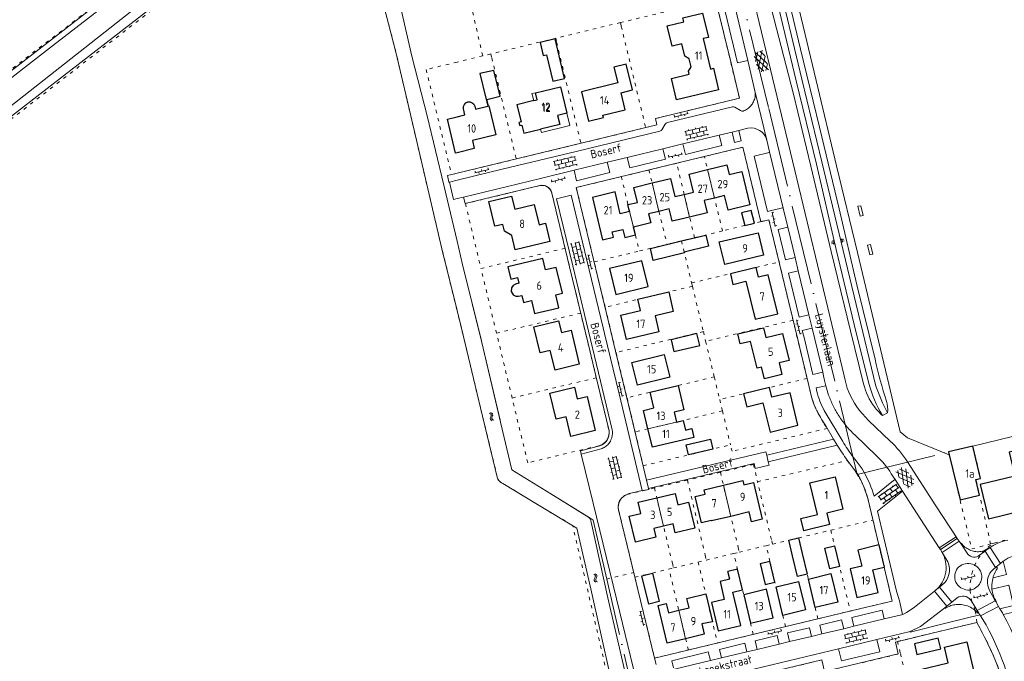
# Model space of a CAD drawing. Header units: metres. Extents: x 64961 to 73789, y 403835 to 410663.
# Tile 50 of 135: x 69869 to 70164, y 404051 to 404243. Entities that reach past the tile are written whole.
import ezdxf

# ---------------------------------------------------------------- set-up
doc = ezdxf.new("R2010")
doc.units = ezdxf.units.M
doc.linetypes.add('ACAD_ISO04W100', pattern=[30, 24, -3, 0, -3])
doc.linetypes.add('PERCEELGRENS', pattern=[2.5, 1, -1.5])
for name, color, linetype, lineweight in [('B-GEO-OG-GEBOUW_bijgebouw-G', 2, 'Continuous', 25), ('B-GEO-OG-GEBOUW_hoofdgebouw-G', 2, 'Continuous', 25), ('B-GEO-OG-GEBOUW_huisnr-T', 6, 'Continuous', 25), ('B-GEO-OG-GEBOUW_overopstal-G', 253, 'Continuous', 0), ('B-GEO-OG-GRENS-sectie-G', 253, 'ACAD_ISO04W100', 0), ('B-GEO-OG-GRENS_perceel-G', 253, 'PERCEELGRENS', 0), ('B-GEO-OG-HEK-G', 253, 'WZE_AFRASTERING', 0), ('B-GEO-OG-MUUR-G', 253, 'Continuous', 0), ('B-GEO-OG-OVLIJNOBJ-G', 253, 'Continuous', 0), ('B-GEO-OG-SLOOT_insteek-G', 253, 'Continuous', 0), ('B-GEO-OG-SLOOT_kant-G', 253, 'Continuous', 0), ('B-GEO-OG-STRAATNAAM-T', 7, 'Continuous', 35), ('B-GEO-OG-TALUD-S', 253, 'Continuous', 0), ('B-GEO-OG-TUSSENMUUR-G', 253, 'Continuous', 0), ('B-GEO-OG-VERH_gesl-S', 253, 'Continuous', 0), ('B-GEO-OG-VERH_kntgesl-G', 253, 'Continuous', 0), ('B-GEO-OG-VERH_kntopen-G', 253, 'Continuous', 0), ('B-GEO-OG-VERH_knttegelpad-G', 253, 'Continuous', 0), ('B-GEO-OG-VERH_open-S', 253, 'Continuous', 0), ('B-GEO-OG-WATER-S', 253, 'Continuous', 0), ('B-GEO-OG-WATER_kant-G', 253, 'Continuous', 0), ('B17', 7, 'Continuous', 0), ('T22', 7, 'Continuous', 0)]:
    doc.layers.add(name, color=color, linetype=linetype, lineweight=lineweight)
doc.styles.add('isocp', font='isocp.shx')
doc.linetypes.add('WZE_AFRASTERING', pattern='A,9,-1.72,[205,WZE.shx,S=0.155,R=0,X=0,Y=0],-3.28', length=14)

# ---------------------------------------------------------------- blocks, each defined once
blk = doc.blocks.new('S05')
at = {"color": 0}
for p, q in [((0.08, 0.3), (0.38, 0.59)), ((0.11, -0.19), (0.41, 0.09)), ((0.38, 0.59), (0.68, 0.71)), ((0.41, 0.09), (0.71, 0.21)), ((0.68, 0.71), (1.01, 0.62)), ((0.71, 0.21), (1.02, 0.12)), ((1.01, 0.62), (1.33, 0.37)), ((1.02, 0.12), (1.36, -0.12)), ((1.33, 0.37), (1.66, 0.13)), ((1.66, 0.13), (1.97, 0.04)), ((1.97, 0.04), (2.28, 0.16)), ((2.28, 0.16), (2.58, 0.44)), ((1.36, -0.12), (1.68, -0.37)), ((1.68, -0.37), (2, -0.46)), ((2, -0.46), (2.31, -0.33)), ((2.31, -0.33), (2.61, -0.05))]:
    blk.add_line(p, q, dxfattribs=at)
blk = doc.blocks.new('S026')
at = {"color": 0}
for p, q in [((0, 0), (4.4, 0)), ((0.2, 0.5), (0.2, 0)), ((1.2, 0), (1.2, -0.5)), ((2.2, 0.5), (2.2, 0)), ((3.2, 0), (3.2, -0.5)), ((4.2, 0.5), (4.2, 0))]:
    blk.add_line(p, q, dxfattribs=at)
blk = doc.blocks.new('S024')
at = {"color": 0}
for p, q in [((0, 1.2), (6.7, 1.2)), ((0, 0), (6.7, 0)), ((0.2, 1.2), (0.2, 0)), ((1.25, 1.5), (1.25, 1.2)), ((1.25, 0), (1.25, -1.2)), ((2.3, 1.2), (2.3, 0)), ((3.35, 1.5), (3.35, 1.2)), ((3.35, 0), (3.35, -1.2)), ((4.4, 1.2), (4.4, 0)), ((5.45, 1.5), (5.45, 1.2)), ((5.45, 0), (5.45, -1.2)), ((6.5, 1.2), (6.5, 0)), ((0, -1.2), (6.7, -1.2)), ((0.2, -1.2), (0.2, -1.5)), ((2.3, -1.2), (2.3, -1.5)), ((4.4, -1.2), (4.4, -1.5)), ((6.5, -1.2), (6.5, -1.5))]:
    blk.add_line(p, q, dxfattribs=at)
blk = doc.blocks.new('S014')
at = {"color": 0}
for p, q in [((0, -0.75), (4.2, 1.67)), ((0, 0.65), (1.78, 1.67)), ((5.07, -1.52), (0, 1.4)), ((2.64, -1.52), (0, 0)), ((1.08, -1.52), (6.15, 1.4)), ((6.15, -0.75), (1.95, 1.67)), ((3.51, -1.52), (6.15, 0)), ((6.15, 0.65), (4.37, 1.67))]:
    blk.add_line(p, q, dxfattribs=at)
blk = doc.blocks.new('S04')
at = {"color": 0}
for p, q in [((0, 0.5), (0.5, 0.5)), ((0, 0.25), (1, 0.25)), ((0, 0), (0.5, 0)), ((0, -0.25), (1, -0.25)), ((0, -0.5), (0.5, -0.5))]:
    blk.add_line(p, q, dxfattribs=at)

msp = doc.modelspace()

# ---------------------------------------------------------------- linework, layer by layer
at = {"layer": 'B-GEO-OG-GEBOUW_bijgebouw-G'}
for points in [[(70032.301, 404225.613), (70029.425, 404237.469), (70024.964, 404236.387), (70025.876, 404232.503), (70026.867, 404232.743), (70028.803, 404224.764), (70032.301, 404225.613)], [(70008.953, 404219.305), (70012.935, 404220.261), (70011.061, 404228.033), (70006.879, 404227.044), (70008.747, 404219.256)], [(70008.747, 404219.256), (70008.953, 404219.305)], [(70088.349, 404185.983), (70085.44, 404185.284), (70086.378, 404181.4), (70089.29, 404182.106), (70088.349, 404185.983)], [(70068.209, 404173.478), (70068.267, 404173.237), (70058.933, 404170.974), (70058.063, 404174.572), (70067.399, 404176.829)], [(70067.399, 404176.829), (70074.693, 404178.571), (70075.494, 404175.217), (70068.209, 404173.478)], [(70064.26, 404147.147), (70065.112, 404143.572), (70072.894, 404145.427), (70072.041, 404148.993), (70064.26, 404147.147)], [(70069.515, 404112.552), (70068.802, 404115.551), (70076.081, 404117.283), (70076.797, 404114.28), (70069.515, 404112.552)], [(70100.75, 404082.203), (70099.623, 404086.917), (70102.543, 404087.62), (70103.656, 404082.911)], [(70110.452, 404084.534), (70113.351, 404085.249), (70114.858, 404079.044), (70111.942, 404078.342), (70110.452, 404084.534)], [(70103.656, 404082.911), (70105.153, 404076.699), (70102.232, 404076.001), (70100.75, 404082.204)], [(70091.03, 404079.889), (70092.539, 404073.662), (70095.444, 404074.366), (70093.946, 404080.599)], [(70091.03, 404079.889), (70093.946, 404080.599)], [(70055.465, 404076.26), (70058.677, 404077.066), (70060.74, 404068.486), (70057.553, 404067.688), (70055.465, 404076.26)], [(70081.877, 404075.223), (70081.326, 404077.529)], [(70137.362, 404055.791), (70138.133, 404052.586), (70145.251, 404054.295), (70144.476, 404057.515), (70137.362, 404055.791)]]:
    msp.add_lwpolyline(points, dxfattribs=at)
at = {"layer": 'B-GEO-OG-GEBOUW_hoofdgebouw-G'}
for points in [[(70065.924, 404219.205), (70064.366, 404225.612), (70069.698, 404226.896), (70069.492, 404227.751), (70070.335, 404229.074), (70069.747, 404231.511), (70068.393, 404232.315), (70067.499, 404236.025), (70064.576, 404235.321), (70063.103, 404241.438), (70068.067, 404242.638), (70067.786, 404243.801), (70073.714, 404245.234), (70075.473, 404237.947), (70073.917, 404237.573), (70076.117, 404228.433), (70077.002, 404228.646), (70078.545, 404222.232), (70065.924, 404219.205)], [(70039.509, 404212.801), (70043.973, 404213.876), (70043.809, 404214.555), (70050.529, 404216.182), (70049.278, 404221.31), (70052.671, 404222.138), (70050.791, 404229.906), (70047.099, 404229.011), (70048.245, 404224.252), (70037.368, 404221.632), (70039.509, 404212.801)], [(70023.564, 404221.322), (70031.056, 404223.117), (70032.974, 404215.159)], [(70024.077, 404219.181), (70023.564, 404221.322)], [(70023.008, 404218.937), (70017.947, 404217.712), (70019.202, 404212.553), (70018.58, 404212.401), (70018.807, 404211.468), (70019.429, 404211.62), (70020.025, 404209.171), (70025.078, 404210.361)], [(70023.008, 404218.937), (70024.077, 404219.181)], [(70009.42, 404217.355), (70009.508, 404217.376), (70011.6, 404208.647), (70004.596, 404206.981), (70005.174, 404204.552), (70000, 404203.315)], [(70000, 404214.101), (70002.358, 404214.664), (70001.924, 404216.481)], [(70005.351, 404217.262), (70005.551, 404216.428), (70009.216, 404217.306)], [(70009.216, 404217.306), (70009.42, 404217.355)], [(70032.974, 404215.159), (70030.16, 404214.48)], [(70000, 404203.315), (69999.538, 404203.205), (69997.101, 404213.408), (70000, 404214.101)], [(70030.16, 404214.48), (70030.815, 404211.763)], [(70030.815, 404211.763), (70025.078, 404210.361)], [(70068.202, 404190.789), (70071.022, 404191.463), (70069.72, 404196.909), (70075.236, 404198.242)], [(70075.236, 404198.242), (70081.023, 404199.641), (70081.732, 404196.725), (70085.542, 404197.651), (70087.946, 404187.634), (70081.431, 404186.065), (70080.363, 404190.439), (70077.308, 404189.693)], [(70051.802, 404185.637), (70051.306, 404187.707), (70054.15, 404188.389), (70053.068, 404192.9), (70058.57, 404194.23)], [(70058.57, 404194.23), (70064.079, 404195.561), (70065.381, 404190.115), (70068.202, 404190.789)], [(70051.802, 404185.637), (70049.008, 404184.968), (70047.432, 404191.538), (70040.633, 404189.894), (70042.686, 404181.339)], [(70017.417, 404174.137), (70016.399, 404178.411), (70014.192, 404179.695), (70013.72, 404181.778), (70011.348, 404181.221), (70009.565, 404188.601), (70016.366, 404190.235), (70017.297, 404186.35), (70023.124, 404187.746), (70024.604, 404181.672), (70026.545, 404182.145), (70027.866, 404176.644), (70017.417, 404174.137)], [(70077.308, 404189.693), (70074.2, 404188.935), (70075.102, 404185.241), (70069.844, 404183.976)], [(70060.619, 404185.666), (70057.537, 404184.925), (70058.191, 404182.203), (70053.002, 404180.944)], [(70064.365, 404183.687), (70063.71, 404186.409), (70060.619, 404185.666)], [(70066.825, 404183.25), (70064.599, 404182.715), (70064.365, 404183.687)], [(70069.844, 404183.976), (70066.825, 404183.25)], [(70042.686, 404181.339), (70043.684, 404177.181), (70046.991, 404177.975), (70046.622, 404179.51)], [(70046.622, 404179.51), (70049.829, 404180.282), (70050.414, 404177.852), (70053.566, 404178.617), (70053.002, 404180.944)], [(70080.399, 404169.686), (70078.763, 404176.488), (70090.424, 404179.29), (70092.059, 404172.488), (70080.399, 404169.686)], [(70015.223, 404169.018), (70016.1, 404165.326), (70018.137, 404165.815), (70018.55, 404164.094), (70017.578, 404163.861), (70016.842, 404163.445), (70016.352, 404162.717), (70016.232, 404161.589), (70016.835, 404160.633), (70017.599, 404160.202), (70018.447, 404160.182), (70019.43, 404160.426), (70019.936, 404158.316), (70022.365, 404158.893), (70023.29, 404154.997), (70030.606, 404156.735), (70029.681, 404160.631), (70031.614, 404161.09), (70029.752, 404168.868), (70026.593, 404168.12), (70025.787, 404171.521), (70015.223, 404169.018)], [(70057.352, 404163.083), (70055.476, 404170.855), (70045.768, 404168.491), (70047.649, 404160.711), (70057.352, 404163.083)], [(70089.488, 404153.324), (70096.291, 404154.965), (70093.478, 404166.622), (70090.563, 404165.92), (70089.861, 404168.835), (70082.087, 404166.964), (70082.859, 404163.757), (70086.746, 404164.694), (70089.488, 404153.324)], [(70050.922, 404147.181), (70049.19, 404154.469), (70055.132, 404155.883), (70054.32, 404159.296), (70063.558, 404161.495), (70064.947, 404155.658), (70059.485, 404154.361), (70060.641, 404149.493), (70050.922, 404147.181)], [(70029.421, 404138.048), (70028.002, 404143.927), (70024.922, 404143.184), (70023.051, 404150.966), (70030.497, 404152.769), (70031.337, 404149.3), (70034.276, 404150.012), (70036.709, 404139.807), (70029.421, 404138.048)], [(70092.294, 404135.386), (70091.461, 404138.893), (70090.097, 404138.569), (70088.156, 404146.631), (70084.999, 404145.871), (70084.279, 404148.882), (70092.018, 404150.75), (70092.728, 404147.824), (70097.764, 404149.046), (70099.719, 404140.881), (70096.703, 404140.154), (70097.547, 404136.652), (70092.294, 404135.386)], [(70062.233, 404142.694), (70063.881, 404135.891), (70054.181, 404133.538), (70052.526, 404140.35), (70062.233, 404142.694)], [(70034.211, 404118.125), (70032.792, 404124), (70029.714, 404123.256), (70027.846, 404131.042), (70035.269, 404132.847), (70036.113, 404129.375), (70039.047, 404130.089), (70041.496, 404119.886), (70034.211, 404118.125)], [(70057.339, 404120.39), (70056.008, 404125.932), (70059.102, 404126.669), (70057.98, 404131.379), (70066.358, 404133.375), (70068.104, 404126.048), (70065.184, 404125.351), (70065.881, 404122.429)], [(70093.983, 404119.42), (70102.351, 404121.455), (70099.993, 404131.172), (70094.544, 404129.859), (70093.838, 404132.788), (70086.052, 404130.889), (70087.004, 404126.993), (70091.869, 404128.169), (70093.983, 404119.42)], [(70065.881, 404122.429), (70067.914, 404122.914), (70068.613, 404119.993), (70070.472, 404120.44), (70071.099, 404117.812), (70058.672, 404114.837), (70057.339, 404120.39)], [(70147.843, 404112.545), (70151.091, 404099.043), (70156.929, 404100.454), (70155.833, 404105.163), (70157.223, 404105.491), (70154.902, 404115.2), (70147.625, 404113.452), (70147.843, 404112.545)], [(70157.095, 404103.696), (70159.569, 404093.358), (70170.245, 404095.919), (70169.673, 404098.333), (70172.835, 404099.078), (70172.715, 404099.628), (70177.352, 404100.739), (70173.866, 404115.328), (70165.831, 404113.387), (70167.533, 404106.186), (70157.095, 404103.696)], [(70104.1, 404089.771), (70103.198, 404093.456), (70108.243, 404094.684), (70105.948, 404104.115), (70113.527, 404105.979), (70115.89, 404096.25), (70111.025, 404095.069), (70111.855, 404091.654), (70104.1, 404089.771)], [(70082.216, 404094.101), (70076.377, 404092.721), (70076.351, 404092.828), (70073.432, 404092.138), (70071.553, 404100.087), (70074.472, 404100.771), (70074.171, 404102.055), (70079.999, 404103.439)], [(70079.999, 404103.439), (70085.826, 404104.823), (70086.13, 404103.535), (70089.057, 404104.225), (70091.652, 404093.25), (70088.441, 404092.491), (70087.751, 404095.41), (70082.216, 404094.101)], [(70062.011, 404091.118), (70059.082, 404090.427), (70059.702, 404087.8), (70053.562, 404086.351), (70051.724, 404094.132), (70055.222, 404094.95), (70054.422, 404098.371), (70059.969, 404099.681)], [(70059.969, 404099.681), (70065.515, 404100.99), (70066.328, 404097.583), (70069.54, 404098.349), (70071.379, 404090.555), (70065.541, 404089.177), (70064.921, 404091.804), (70062.011, 404091.118)], [(70126.691, 404085.511), (70120.363, 404083.983), (70121.521, 404079.132), (70118.029, 404078.299), (70120.079, 404069.713), (70126.487, 404071.26), (70124.844, 404078.016), (70128.276, 404078.85)], [(70126.691, 404085.511), (70128.276, 404078.85)], [(70081.877, 404075.223), (70078.969, 404074.521), (70080.261, 404069.166), (70076.373, 404068.228), (70078.433, 404059.682), (70085.243, 404061.314), (70082.831, 404071.315), (70085.734, 404072.035), (70084.241, 404078.238), (70081.326, 404077.529)], [(70105.504, 404075.245), (70112.295, 404076.888), (70114.365, 404068.341), (70107.562, 404066.702), (70105.504, 404075.245)], [(70095.796, 404072.901), (70102.583, 404074.543), (70104.651, 404065.998), (70097.85, 404064.353), (70095.796, 404072.901)], [(70066.593, 404065.897), (70069.715, 404066.644), (70069.045, 404069.447), (70074.68, 404070.795), (70076.693, 404062.453), (70073.533, 404061.771), (70074.194, 404058.675), (70068.647, 404057.348)], [(70088.141, 404062.02), (70094.944, 404063.659), (70092.881, 404072.215), (70086.085, 404070.576), (70088.141, 404062.02)], [(70068.647, 404057.348), (70063.113, 404056.024), (70060.395, 404067.368), (70062.818, 404067.948), (70063.486, 404065.154), (70066.593, 404065.897)], [(70140.659, 404042.08), (70139.214, 404048.106), (70147.491, 404050.107), (70146.389, 404054.775), (70153.088, 404056.384), (70155.643, 404045.675), (70140.659, 404042.08)]]:
    msp.add_lwpolyline(points, dxfattribs=at)
for points in [[(70001.924, 404216.481, -0.3663553), (70003.214, 404218.578)], [(70003.214, 404218.578, -0.3582969), (70005.351, 404217.262)]]:
    msp.add_lwpolyline(points, format="xyb", dxfattribs=at)
at = {"layer": 'B-GEO-OG-GEBOUW_overopstal-G'}
for points in [[(70120.361, 404187.202), (70121.248, 404187.395), (70121.963, 404184.487), (70121.106, 404184.287), (70120.361, 404187.202)], [(70123.272, 404175.535), (70124.126, 404175.737), (70124.839, 404172.835), (70123.984, 404172.616), (70123.272, 404175.535)]]:
    msp.add_lwpolyline(points, dxfattribs=at)
at = {"layer": 'B-GEO-OG-GRENS-sectie-G'}
for points in [[(70054.821, 404376.708), (70066.429, 404327.923), (70093.6, 404216.547), (70120.206, 404106.657)], [(69971.507, 404295.117), (69975.337, 404279.986), (69979.761, 404261.516), (69982.932, 404247.643), (69986.405, 404232.25), (69990.967, 404214.37), (69995.988, 404193.59), (70000, 404176.725)], [(70000, 404176.725), (70001.564, 404170.151), (70007.404, 404146.349), (70013.031, 404122.392), (70016.446, 404108.024), (70028.127, 404100.908), (70039.664, 404093.727)], [(70175.837, 404120.249), (70154.904, 404115.193)], [(70154.904, 404115.193), (70147.629, 404113.436)], [(70120.206, 404106.657), (70147.629, 404113.436)], [(70039.664, 404093.727), (70040.861, 404092.982)], [(70044.943, 404075.277), (70040.861, 404092.982)], [(70062.297, 404000), (70044.943, 404075.277)]]:
    msp.add_lwpolyline(points, dxfattribs=at)
at = {"layer": 'B-GEO-OG-GRENS_perceel-G'}
for points in [[(69967.626, 404292.06), (69966.421, 404291.111), (69926.037, 404259.891), (69878.551, 404223.054), (69856.962, 404206.375), (69849.074, 404199.956), (69840.505, 404191.782), (69830.791, 404181.743), (69813.202, 404163.696), (69786.103, 404135.782), (69759.217, 404109.02), (69756.344, 404107.045)], [(70000, 404155.893), (69995.423, 404174.48), (69984.959, 404219.113), (69981.637, 404233.543), (69977.156, 404250.593), (69971.92, 404272.103), (69968.602, 404286.812), (69968.212, 404288.825), (69967.626, 404292.06)], [(69829.593, 404197.297), (69834.661, 404202.379), (69841.947, 404209.266), (69856.616, 404221.104), (69892.314, 404248.385), (69946.137, 404290.049)], [(70007.699, 404232.382), (70004.815, 404244.897), (70000, 404265.382)], [(70071.814, 404247.865), (70049.04, 404242.388)], [(70056.634, 404210.839), (70060.009, 404211.676), (70059.596, 404213.587), (70084.803, 404219.67), (70077.663, 404249.272), (70071.814, 404247.865)], [(70049.04, 404242.388), (70029.609, 404237.663)], [(70049.04, 404242.388), (70049.306, 404241.284), (70056.634, 404210.839)], [(70029.609, 404237.663), (70010.145, 404232.972)], [(70029.609, 404237.663), (70029.879, 404236.537), (70037.192, 404206.121)], [(70010.145, 404232.972), (70007.699, 404232.382)], [(70010.145, 404232.972), (70010.432, 404231.785), (70017.762, 404201.422)], [(70000, 404230.524), (69990.71, 404228.283), (69998.333, 404196.728), (70000, 404197.131)], [(70007.699, 404232.382), (70000, 404230.524)], [(70037.192, 404206.121), (70056.634, 404210.839)], [(70017.762, 404201.422), (70037.192, 404206.121)], [(70091.233, 404182.615), (70085.838, 404204.952), (70074.29, 404202.145)], [(70000, 404197.131), (70017.762, 404201.422)], [(70057.612, 404198.108), (70065.992, 404200.128)], [(70074.29, 404202.145), (70065.992, 404200.128)], [(70071.34, 404177.77), (70068.202, 404190.789), (70065.992, 404200.128)], [(70079.705, 404179.803), (70074.29, 404202.145)], [(70057.612, 404198.108), (70049.324, 404196.114)], [(70057.612, 404198.108), (70058.57, 404194.23), (70060.619, 404185.666), (70063.054, 404175.78)], [(70049.324, 404196.114), (70035.812, 404192.825), (70041.167, 404170.517)], [(70049.324, 404196.114), (70052.953, 404180.932), (70053.002, 404180.944), (70054.732, 404173.771)], [(70024.862, 404193.431), (70002.512, 404188.023), (70007.166, 404168.509)], [(70028.455, 404191.153), (70028.315, 404191.604), (70028.107, 404192.027), (70027.835, 404192.413), (70027.507, 404192.751), (70027.129, 404193.034), (70026.712, 404193.255), (70026.266, 404193.408), (70025.801, 404193.489), (70025.329, 404193.497), (70024.862, 404193.431)], [(70032.438, 404174.606), (70028.455, 404191.153)], [(70091.233, 404182.615), (70079.705, 404179.803)], [(70091.233, 404182.615), (70093.663, 404183.172), (70096.711, 404170.514)], [(70079.705, 404179.803), (70071.34, 404177.77)], [(70067.399, 404176.829), (70063.054, 404175.78)], [(70071.34, 404177.77), (70067.399, 404176.829)], [(70067.399, 404176.829), (70070.443, 404164.184)], [(70007.166, 404168.509), (70032.438, 404174.606)], [(70037.134, 404155.147), (70032.438, 404174.606)], [(70041.167, 404170.517), (70054.732, 404173.771)], [(70063.054, 404175.78), (70054.732, 404173.771)], [(70011.859, 404149.088), (70007.166, 404168.509)], [(70044.469, 404156.902), (70041.167, 404170.517)], [(70070.443, 404164.184), (70096.711, 404170.514)], [(70096.711, 404170.514), (70100.909, 404152.99)], [(70070.681, 404163.195), (70044.469, 404156.902)], [(70070.443, 404164.184), (70070.681, 404163.195)], [(70070.681, 404163.195), (70073.962, 404149.591)], [(70012.078, 404105.891), (70007.037, 404126.672), (70001.301, 404150.61), (70000, 404155.893)], [(70044.469, 404156.902), (70047.731, 404143.302)], [(70037.134, 404155.147), (70011.859, 404149.088)], [(70041.81, 404135.732), (70037.134, 404155.147)], [(70100.909, 404152.99), (70074.656, 404146.679)], [(70105.107, 404135.533), (70100.909, 404152.99)], [(70016.53, 404129.622), (70011.859, 404149.088)], [(70073.962, 404149.591), (70047.731, 404143.302)], [(70073.962, 404149.591), (70074.656, 404146.679)], [(70074.656, 404146.679), (70077.243, 404135.984)], [(70047.731, 404143.302), (70051.048, 404129.709)], [(70016.53, 404129.622), (70041.81, 404135.732)], [(70045.558, 404120.146), (70041.81, 404135.732)], [(70077.243, 404135.984), (70051.048, 404129.709)], [(70077.243, 404135.984), (70078.874, 404129.176)], [(70105.107, 404135.533), (70078.874, 404129.176)], [(70105.107, 404135.533), (70105.617, 404133.42)], [(70105.617, 404133.42), (70105.949, 404131.882), (70106.355, 404130.362), (70106.835, 404128.863), (70107.387, 404127.389), (70108.009, 404125.944), (70108.702, 404124.531), (70109.462, 404123.153), (70110.288, 404121.814), (70111.178, 404120.516)], [(70042.599, 404115.316), (70021.227, 404110.173), (70016.53, 404129.622)], [(70051.048, 404129.709), (70053.479, 404119.479)], [(70078.874, 404129.176), (70079.69, 404125.774)], [(70079.69, 404125.774), (70065.881, 404122.429), (70057.339, 404120.39), (70053.479, 404119.479)], [(70079.69, 404125.774), (70082.119, 404115.569)], [(70111.178, 404120.516), (70082.59, 404113.628), (70082.119, 404115.569)], [(70045.558, 404120.146), (70045.648, 404119.63), (70045.669, 404119.106), (70045.621, 404118.584), (70045.506, 404118.073), (70045.325, 404117.581), (70045.081, 404117.117), (70044.778, 404116.689), (70044.423, 404116.304), (70044.019, 404115.969), (70043.576, 404115.69), (70043.1, 404115.471), (70042.599, 404115.316)], [(70053.479, 404119.479), (70055.9, 404109.293), (70082.119, 404115.569)], [(70154.904, 404115.193), (70157.223, 404105.491), (70155.833, 404105.163), (70156.929, 404100.454)], [(70147.629, 404113.436), (70154.577, 404084.317), (70160.245, 404085.802)], [(70089.014, 404109.699), (70079.074, 404107.335)], [(70089.014, 404109.699), (70090.243, 404104.488)], [(70090.243, 404104.488), (70117.155, 404110.873), (70118.4, 404109.338)], [(70118.4, 404109.338), (70119.057, 404108.482), (70119.66, 404107.588), (70120.206, 404106.657)], [(70013.693, 404103.996), (70013.3, 404104.179), (70012.944, 404104.426), (70012.636, 404104.731), (70012.384, 404105.084), (70012.196, 404105.474), (70012.078, 404105.891)], [(70079.074, 404107.335), (70069.189, 404104.984)], [(70079.074, 404107.335), (70084.426, 404084.79)], [(70123.339, 404099.586), (70122.768, 404101.378), (70122.257, 404102.744), (70122.052, 404103.237), (70121.208, 404104.914), (70120.61, 404106.006), (70120.206, 404106.657)], [(70034.737, 404091.325), (70024.149, 404097.615), (70013.693, 404103.996)], [(70059.267, 404102.622), (70051.349, 404100.737)], [(70069.189, 404104.984), (70059.267, 404102.622)], [(70059.267, 404102.622), (70064.657, 404080.026)], [(70069.189, 404104.984), (70074.521, 404082.403)], [(70094.389, 404087.191), (70090.243, 404104.488)], [(70051.349, 404100.737), (70050.822, 404100.564), (70050.325, 404100.318), (70049.869, 404100.003), (70049.461, 404099.628), (70049.111, 404099.198), (70048.825, 404098.723), (70048.609, 404098.212), (70048.468, 404097.676), (70048.405, 404097.125), (70048.42, 404096.57), (70048.514, 404096.024)], [(70123.339, 404099.586), (70124.899, 404093)], [(70160.245, 404085.802), (70156.929, 404100.454)], [(70048.514, 404096.024), (70053.062, 404077.233)], [(70053.982, 404008.037), (70034.737, 404091.325)], [(70112.244, 404089.954), (70124.899, 404093)], [(70124.899, 404093), (70130.7, 404068.66), (70118.108, 404065.662)], [(70102.543, 404087.62), (70112.244, 404089.954)], [(70112.244, 404089.954), (70113.351, 404085.249), (70118.108, 404065.662)], [(70084.426, 404084.79), (70084.77, 404083.343)], [(70084.77, 404083.343), (70092.852, 404085.288)], [(70092.852, 404085.288), (70094.736, 404085.741)], [(70098.665, 404060.989), (70097.85, 404064.353), (70093.955, 404080.563), (70092.852, 404085.288)], [(70094.736, 404085.741), (70094.389, 404087.191)], [(70094.736, 404085.741), (70102.543, 404087.62)], [(70108.379, 404063.327), (70103.656, 404082.911), (70102.543, 404087.62)], [(70156.099, 404062.217), (70155.631, 404065.803), (70154.598, 404068.486), (70154.102, 404071.616), (70154.113, 404074.153), (70154.59, 404076.865), (70155.371, 404079.273), (70156.497, 404081.434), (70157.692, 404083.159), (70159.504, 404084.934), (70161.299, 404086.078)], [(70160.245, 404085.802), (70161.299, 404086.078)], [(70161.299, 404086.078), (70164.505, 404086.917)], [(70074.521, 404082.403), (70074.863, 404080.959)], [(70074.863, 404080.959), (70083.103, 404082.942)], [(70083.103, 404082.942), (70084.77, 404083.343)], [(70088.956, 404058.653), (70083.103, 404082.942)], [(70064.657, 404080.026), (70065, 404078.589)], [(70065, 404078.589), (70072.421, 404080.371)], [(70072.421, 404080.371), (70074.863, 404080.959)], [(70072.421, 404080.371), (70074.68, 404070.795), (70078.23, 404056.055)], [(70044.943, 404075.277), (70053.062, 404077.233)], [(70053.062, 404077.233), (70053.408, 404075.808)], [(70053.408, 404075.808), (70058.677, 404077.066), (70063.624, 404078.259)], [(70063.624, 404078.259), (70065, 404078.589)], [(70069.46, 404053.963), (70063.624, 404078.259)], [(70053.408, 404075.808), (70059.31, 404051.542), (70069.46, 404053.963)], [(70108.379, 404063.327), (70118.108, 404065.662)], [(70098.665, 404060.989), (70108.379, 404063.327)], [(70132.266, 404056.544), (70156.099, 404062.217)], [(70156.099, 404062.217), (70158.996, 404056.801), (70160.968, 404052.527), (70162.264, 404049.386), (70163.967, 404044.042), (70165.951, 404036.878)], [(70078.23, 404056.055), (70088.956, 404058.653)], [(70088.956, 404058.653), (70098.665, 404060.989)], [(70069.46, 404053.963), (70078.23, 404056.055)], [(70132.266, 404056.544), (70133.137, 404052.901)], [(70121.665, 404050.153), (70133.137, 404052.901)], [(70133.137, 404052.901), (70138.451, 404030.688)], [(70098.164, 404048.241), (70109.517, 404050.97), (70110.388, 404047.451)]]:
    msp.add_lwpolyline(points, dxfattribs=at)
at = {"layer": 'B-GEO-OG-HEK-G'}
msp.add_lwpolyline([(70092.627, 404288.55), (70101.615, 404250.999), (70107.818, 404225.011), (70113.977, 404199.323), (70120.225, 404173.351), (70133.112, 404119.503), (70135.253, 404117.654), (70147.843, 404112.545)], dxfattribs=at)
at = {"layer": 'B-GEO-OG-MUUR-G'}
for points in [[(70008.749, 404219.256), (70009.216, 404217.306)], [(70008.953, 404219.305), (70009.42, 404217.355)]]:
    msp.add_lwpolyline(points, dxfattribs=at)
at = {"layer": 'B-GEO-OG-OVLIJNOBJ-G'}
for points in [[(70075.534, 404333.274), (70075.318, 404333.083), (70075.128, 404332.867), (70074.966, 404332.628), (70074.84, 404332.368), (70074.755, 404332.108), (70074.706, 404331.839), (70074.693, 404331.566), (70074.715, 404331.293), (70077.813, 404317.52), (70083.325, 404293.653), (70089.174, 404270.202), (70094.462, 404246.397), (70101.046, 404220.896), (70106.295, 404199.224), (70112.381, 404173.652), (70118.162, 404149.786), (70122.095, 404133.872)], [(70123.709, 404133.959), (70119.268, 404151.721), (70113.855, 404174.234), (70107.909, 404199.89), (70101.827, 404224.908), (70091.047, 404270.094), (70078.559, 404321.698), (70077.14, 404328.431), (70075.534, 404333.274)], [(70125.808, 404133.219), (70121.121, 404152.274), (70109.575, 404200.552), (70103.564, 404225.34), (70098.179, 404247.993), (70092.636, 404270.805), (70086.973, 404294.94), (70080.383, 404322.152), (70078.728, 404328.335), (70078.164, 404333.769)], [(70125.532, 404141.256), (70120.032, 404163.671), (70114.738, 404186.442), (70108.839, 404210.976), (70103.108, 404234.432), (70097.57, 404257.97), (70090.211, 404287.966)], [(70127.736, 404124.428), (70129.254, 404125.219)]]:
    msp.add_lwpolyline(points, dxfattribs=at)
for points in [[(70125.532, 404141.256, 0.0180874), (70128.931, 404128.713)], [(70125.347, 404127.023, -0.1030684), (70122.095, 404133.872)], [(70123.709, 404133.959, 0.0716768), (70127.736, 404124.428)], [(70125.808, 404133.219, 0.0424793), (70129.254, 404125.219)], [(70125.347, 404127.023, 0.0473536), (70127.736, 404124.428)], [(70128.931, 404128.713, -0.1279514), (70129.254, 404125.219)]]:
    msp.add_lwpolyline(points, format="xyb", dxfattribs=at)
at = {"layer": 'B-GEO-OG-SLOOT_insteek-G'}
for points in [[(69850.823, 404215.815), (69852.124, 404216.811), (69864.708, 404226.823), (69892.264, 404248.256), (69932.25, 404279.048), (69964.564, 404304.116), (69969.252, 404307.695), (69972.485, 404311.819), (69973.059, 404313.924), (69972.861, 404316.243), (69963.795, 404353.039), (69955.06, 404386.179), (69954.028, 404390.119), (69952.847, 404392.444), (69949.483, 404396.333), (69941.943, 404404.807), (69930.855, 404419.483), (69922.427, 404432.458), (69912.984, 404448.335)], [(69852.853, 404203.959), (69853.172, 404204.242), (69878.68, 404223.976), (69936.118, 404268.51), (69982.394, 404304.419), (69985.153, 404308.513), (69986.022, 404310.466), (69986.21, 404313.037), (69985.084, 404317.03), (69974.543, 404364.215), (69963.484, 404417.378), (69959.283, 404435.739), (69960.003, 404436.852), (69960.694, 404436.717), (69978.876, 404428.287)], [(69968.642, 404286.634), (69971.92, 404272.103), (69977.156, 404250.593), (69981.637, 404233.543), (69984.959, 404219.113), (69995.423, 404174.48), (70000, 404155.893)], [(70000, 404176.725), (69995.988, 404193.59), (69990.967, 404214.37), (69986.405, 404232.25), (69982.932, 404247.643), (69979.761, 404261.516), (69975.337, 404279.986), (69973.374, 404287.742)], [(70038.921, 404094.19), (70028.127, 404100.908), (70016.446, 404108.024), (70013.031, 404122.392), (70007.404, 404146.349), (70001.564, 404170.151), (70000, 404176.725)], [(70000, 404155.893), (70001.301, 404150.61), (70007.037, 404126.672), (70012.078, 404105.891)], [(70013.693, 404103.996), (70024.149, 404097.615), (70035.965, 404090.595), (70040.16, 404072.338), (70048.895, 404033.271), (70053.863, 404011.992), (70055.232, 404006.337), (70055.176, 404006.033)], [(70040.306, 404092.307), (70045.249, 404069.648), (70053.439, 404034.164), (70058.448, 404012.892), (70059.875, 404006.122), (70061.332, 404000.206)]]:
    msp.add_lwpolyline(points, dxfattribs=at)
for points in [[(70013.693, 404103.996, -0.2632544), (70012.078, 404105.891)], [(70038.921, 404094.19, -0.2490801), (70040.306, 404092.307)]]:
    msp.add_lwpolyline(points, format="xyb", dxfattribs=at)
at = {"layer": 'B-GEO-OG-SLOOT_kant-G'}
msp.add_lwpolyline([(69851.112, 404214.128), (69857.16, 404218.877), (69878.52, 404235.369), (69911.344, 404260.836), (69948.632, 404289.371), (69973.537, 404309.449), (69974.999, 404310.799), (69975.091, 404312.929)], dxfattribs=at)
at = {"layer": 'B-GEO-OG-TUSSENMUUR-G'}
for points in [[(70077.308, 404189.693), (70075.236, 404198.242)], [(70058.57, 404194.23), (70060.619, 404185.666)], [(70069.844, 404183.976), (70068.202, 404190.789)], [(70051.802, 404185.637), (70051.827, 404185.644), (70052.953, 404180.932), (70053.002, 404180.944)], [(70065.881, 404122.429), (70057.339, 404120.39)], [(70079.999, 404103.439), (70082.216, 404094.101)], [(70059.969, 404099.681), (70062.011, 404091.118)], [(70068.647, 404057.348), (70066.593, 404065.897)]]:
    msp.add_lwpolyline(points, dxfattribs=at)
at = {"layer": 'B-GEO-OG-VERH_kntgesl-G'}
for points in [[(70070.17, 404327.873), (70078.733, 404292.356), (70101.409, 404197.988), (70116.268, 404136.27), (70116.513, 404135.036), (70116.825, 404133.817), (70117.205, 404132.617), (70117.65, 404131.44), (70118.163, 404130.285), (70118.74, 404129.161), (70119.377, 404128.07), (70120.069, 404127.013), (70120.872, 404125.916), (70121.73, 404124.862), (70122.644, 404123.856), (70123.613, 404122.903), (70130.091, 404116.644)], [(70064.376, 404326.459), (70078.604, 404267.214), (70084.109, 404244.38), (70087.275, 404231.038)], [(70093.015, 404207.097), (70089.47, 404221.867)], [(70093.879, 404203.609), (70093.015, 404207.097)], [(70097.953, 404186.651), (70093.879, 404203.609)], [(70099.329, 404180.941), (70097.953, 404186.651)], [(70101.521, 404171.846), (70099.329, 404180.941)], [(70102.491, 404167.821), (70101.521, 404171.846)], [(70105.665, 404154.651), (70102.491, 404167.821)], [(70106.643, 404150.593), (70105.665, 404154.651)], [(70109.831, 404137.364), (70106.643, 404150.593)], [(70110.71, 404133.337), (70110.355, 404134.853), (70110.08, 404136.331), (70109.831, 404137.364)], [(70111.597, 404130.521), (70111.117, 404131.918), (70110.71, 404133.337)], [(70125.925, 404112.308), (70119.432, 404118.578)], [(70149.865, 404087.975), (70143.821, 404097.22), (70135.235, 404110.494)], [(70130.413, 404106.871), (70131.532, 404105.143)], [(70131.532, 404105.143), (70133.758, 404101.706)], [(70144.79, 404084.679), (70133.758, 404101.706)], [(70144.79, 404084.679), (70149.865, 404087.975)]]:
    msp.add_lwpolyline(points, dxfattribs=at)
for points in [[(70111.597, 404130.521, 0.0233117), (70112.968, 404127.303)], [(70112.968, 404127.303, 0.0321359), (70114.684, 404124.256)], [(70114.684, 404124.256, 0.0295069), (70116.886, 404121.273)], [(70116.886, 404121.273, 0.0311029), (70119.432, 404118.578)], [(70130.091, 404116.644, -0.0695944), (70135.235, 404110.494)], [(70125.925, 404112.308, -0.0750607), (70130.413, 404106.871)]]:
    msp.add_lwpolyline(points, format="xyb", dxfattribs=at)
at = {"layer": 'B-GEO-OG-VERH_kntopen-G'}
for points in [[(70087.275, 404231.038), (70089.47, 404221.867)], [(70089.47, 404221.867), (70089.532, 404221.49), (70089.568, 404221.109), (70089.565, 404220.531), (70089.485, 404219.959)], [(70082.67, 404217.086), (70063.174, 404212.373)], [(70085.148, 404215.938), (70083.44, 404216.957)], [(70085.919, 404215.828), (70085.828, 404215.808)], [(70000, 404195.032), (70013.564, 404198.336), (70035.748, 404203.689), (70060.925, 404209.789)], [(70062.54, 404211.914), (70061.491, 404210.221)], [(70082.609, 404209.494), (70078.706, 404208.544)], [(70084.578, 404209.973), (70082.609, 404209.494)], [(70087.335, 404210.66), (70084.578, 404209.973)], [(70078.706, 404208.544), (70067.824, 404205.93)], [(70061.796, 404204.471), (70051.111, 404201.889)], [(70067.824, 404205.93), (70061.796, 404204.471)], [(70045.096, 404200.42), (70035.173, 404198.026)], [(70051.111, 404201.889), (70045.096, 404200.42)], [(70035.173, 404198.026), (70025.086, 404195.6), (70001.918, 404189.967)], [(69997.71, 404194.474), (70000, 404195.032)], [(70000, 404189.514), (69998.95, 404189.266), (69997.71, 404194.474)], [(70035.768, 404192.813), (70046.219, 404149.561), (70047.624, 404143.66), (70052.312, 404124.254), (70056.911, 404105.007)], [(70001.918, 404189.967), (70000, 404189.514)], [(70028.433, 404191.181), (70033.79, 404169.072), (70039.343, 404145.971), (70041.714, 404136.287), (70045.652, 404119.773)], [(70055.617, 404101.859), (70048.676, 404130.891), (70044.297, 404149.057), (70043.885, 404150.675), (70039.676, 404168.129), (70034.3, 404190.534), (70029.88, 404189.46), (70034.755, 404169.311), (70046.607, 404120.073), (70046.681, 404119.509), (70046.69, 404118.94), (70046.625, 404118.374), (70046.463, 404117.693), (70046.226, 404117.035)], [(70042.88, 404115.292), (70037.05, 404113.77), (70037.283, 404112.817)], [(70037.283, 404112.817), (70043.274, 404114.396)], [(70037.283, 404112.817), (70040.879, 404098.075), (70048.88, 404065.19), (70053.656, 404045.37)], [(70056.911, 404105.007), (70092.724, 404113.514), (70092.983, 404112.448)], [(70092.983, 404112.448), (70093.46, 404110.49)], [(70093.46, 404110.49), (70093.7, 404109.504), (70089.513, 404108.509), (70089.18, 404109.959), (70057.529, 404102.418)], [(70057.529, 404102.418), (70056.911, 404105.007)], [(70055.617, 404101.859), (70051.32, 404100.83), (70051.372, 404100.732)], [(70057.529, 404102.418), (70057.583, 404102.194), (70055.644, 404101.716), (70055.617, 404101.859)], [(70059.302, 404051.517), (70048.514, 404096.012)], [(70149.865, 404087.975), (70150.212, 404087.444)], [(70150.212, 404087.444), (70145.142, 404084.145)], [(70145.706, 404083.266), (70150.784, 404086.599)], [(70150.784, 404086.599), (70150.212, 404087.444)], [(70151.272, 404085.961), (70150.784, 404086.599)], [(70151.419, 404086.063), (70151.272, 404085.961)], [(70151.272, 404085.961), (70153.389, 404082.758)], [(70160.425, 404084.981), (70160.09, 404084.731)], [(70145.706, 404083.266), (70146.005, 404082.677), (70146.265, 404082.07), (70146.519, 404081.31), (70146.706, 404080.531), (70146.825, 404079.73), (70146.872, 404078.921), (70146.849, 404078.111), (70146.754, 404077.306), (70146.59, 404076.515), (70146.36, 404075.741), (70146.06, 404074.991), (70145.692, 404074.272), (70145.261, 404073.593), (70144.769, 404072.957), (70144.221, 404072.368), (70143.622, 404071.832)], [(70144.79, 404084.679), (70145.142, 404084.145)], [(70145.142, 404084.145), (70145.706, 404083.266)], [(70145.706, 404083.266), (70147.414, 404080.453)], [(70153.932, 404084.042), (70154.317, 404083.883), (70154.712, 404083.748), (70155.072, 404083.648), (70155.436, 404083.568)], [(70156.948, 404082.453), (70158.586, 404083.65)], [(70158.586, 404083.65), (70159.055, 404083.993), (70159.553, 404084.325), (70159.975, 404084.645)], [(70161.713, 404078.745), (70158.586, 404083.65)], [(70159.975, 404084.645), (70159.857, 404084.771)], [(70160.09, 404084.731), (70159.975, 404084.645)], [(70160.09, 404084.731), (70163.217, 404079.945)], [(70161.954, 404078.937), (70162.279, 404078.491), (70161.903, 404077.901), (70161.567, 404077.287), (70161.282, 404076.648), (70161.057, 404075.985), (70160.971, 404075.67)], [(70161.713, 404078.745), (70161.954, 404078.937)], [(70163.217, 404079.945), (70161.954, 404078.937)], [(70163.217, 404079.945), (70164.031, 404080.595)], [(70164.208, 404080.737), (70164.031, 404080.595)], [(70157.376, 404077.208), (70157.413, 404077.096)], [(70161.076, 404078.236), (70161.713, 404078.745)], [(70145.632, 404073.418), (70144.844, 404072.797)], [(70156.921, 404073.742), (70156.826, 404073.609)], [(70160.665, 404074.093), (70160.793, 404074.886), (70160.971, 404075.67)], [(70133.818, 404064.647), (70134.111, 404064.72), (70135, 404065.213), (70135.791, 404065.682), (70137.347, 404066.871), (70143.347, 404071.615)], [(70143.622, 404071.832), (70143.347, 404071.615)], [(70147.071, 404067.147), (70143.347, 404071.615)], [(70144.844, 404072.797), (70143.622, 404071.832)], [(70144.844, 404072.797), (70148.576, 404068.335)], [(70153.777, 404071.953), (70153.397, 404071.961)], [(70155.322, 404072.347), (70155.265, 404072.32)], [(70159.606, 404072.586), (70160.019, 404071.672), (70160.777, 404070.225), (70161.658, 404068.725)], [(70147.959, 404067.167), (70147.255, 404066.841), (70146.587, 404066.447), (70146.453, 404066.659)], [(70146.453, 404066.659), (70147.071, 404067.147)], [(70147.071, 404067.147), (70148.576, 404068.335)], [(70148.576, 404068.335), (70150.2, 404069.616)], [(70154.252, 404069.029), (70154.388, 404068.847), (70156.229, 404065.831)], [(70156.229, 404065.831), (70161.658, 404068.725)], [(70157.237, 404064.181), (70162.64, 404067.071)], [(70161.658, 404068.725), (70161.774, 404068.528)], [(70161.774, 404068.528), (70161.913, 404068.604)], [(70161.774, 404068.528), (70162.64, 404067.071)], [(70162.64, 404067.071), (70163.058, 404066.366)], [(70128.307, 404063.305), (70133.429, 404064.534), (70133.818, 404064.647)], [(70146.453, 404066.659), (70139.139, 404061.002), (70136.061, 404059.5)], [(70156.229, 404065.831), (70156.628, 404065.178)], [(70156.628, 404065.178), (70156.422, 404065.014)], [(70156.628, 404065.178), (70157.039, 404064.506)], [(70157.039, 404064.506), (70157.237, 404064.181)], [(70176.865, 404000), (70172.542, 404018.037), (70167.885, 404037.321), (70167.129, 404040.199), (70166.326, 404043.065), (70165.625, 404045.476), (70165.257, 404046.676), (70164.86, 404047.867), (70164.266, 404049.525), (70163.641, 404051.172), (70162.984, 404052.806), (70162.296, 404054.427), (70161.498, 404056.213), (70160.666, 404057.984), (70159.8, 404059.738), (70158.897, 404061.473), (70157.237, 404064.181)], [(70164.061, 404064.619), (70163.825, 404065.074), (70163.058, 404066.366)], [(70168.371, 404055.745), (70168.031, 404056.511), (70166.967, 404058.793), (70166.208, 404060.376), (70165.077, 404062.655), (70164.061, 404064.619)], [(70119.2, 404061.104), (70128.307, 404063.305)], [(70106.456, 404058.042), (70109.592, 404058.825)], [(70109.592, 404058.825), (70116.108, 404060.359)], [(70116.108, 404060.359), (70119.2, 404061.104)], [(70136.061, 404059.5), (70126.073, 404057.103)], [(70096.781, 404055.73), (70090.167, 404054.144)], [(70099.863, 404056.491), (70096.781, 404055.73)], [(70099.863, 404056.491), (70106.456, 404058.042)], [(70126.073, 404057.103), (70114.606, 404054.356)], [(70114.606, 404054.356), (70081.987, 404046.499), (70083.131, 404041.626), (70066.456, 404037.652), (70065.277, 404042.481), (70064.9, 404042.4)], [(70087.053, 404053.397), (70079.398, 404051.559)], [(70090.167, 404054.144), (70087.053, 404053.397)], [(70059.766, 404049.601), (70059.302, 404051.517)], [(70076.102, 404050.773), (70065.325, 404048.173)], [(70079.398, 404051.559), (70076.102, 404050.773)]]:
    msp.add_lwpolyline(points, dxfattribs=at)
for points in [[(70088.25, 404217.43, 0.0654752), (70089.029, 404218.616)], [(70089.029, 404218.616, 0.0608665), (70089.485, 404219.959)], [(70082.67, 404217.086, -0.1545589), (70083.44, 404216.957)], [(70085.828, 404215.808, -0.1705404), (70085.148, 404215.938)], [(70085.919, 404215.828, 0.0649371), (70087.188, 404216.478)], [(70087.188, 404216.478, 0.0645184), (70088.25, 404217.43)], [(70062.54, 404211.914, -0.1967887), (70063.174, 404212.373)], [(70060.925, 404209.789, 0.1904454), (70061.491, 404210.221)], [(70093.015, 404207.097, 0.3913366), (70087.335, 404210.66)], [(70042.88, 404115.292, 0.372154), (70045.652, 404119.773)], [(70043.274, 404114.396, 0.0685389), (70044.485, 404114.965)], [(70044.485, 404114.965, 0.071549), (70045.49, 404115.847)], [(70045.49, 404115.847, 0.0758489), (70046.226, 404117.035)], [(70048.514, 404096.012, -0.4093368), (70051.372, 404100.732)], [(70152.545, 404084.891, -0.0652654), (70151.419, 404086.063)], [(70153.932, 404084.042, -0.0626438), (70152.545, 404084.891)], [(70165.407, 404086.993, 0.0875095), (70160.425, 404084.981)], [(70153.389, 404082.758, 0.4217565), (70156.948, 404082.453)], [(70157.013, 404083.517, -0.0779762), (70155.436, 404083.568)], [(70158.527, 404083.935, -0.0725925), (70157.013, 404083.517)], [(70159.857, 404084.771, -0.0720643), (70158.527, 404083.935)], [(70164.208, 404080.737, -0.0974543), (70166.81, 404082.059)], [(70147.414, 404080.453, -0.3422561), (70145.632, 404073.418)], [(70150.332, 404078.517, -0.1492518), (70152.152, 404079.73)], [(70152.152, 404079.73, -0.122705), (70154.336, 404079.83)], [(70154.336, 404079.83, -0.1314336), (70156.205, 404078.904)], [(70156.205, 404078.904, -0.1244973), (70157.376, 404077.208)], [(70149.838, 404074.36, -0.1358562), (70149.49, 404076.509)], [(70149.49, 404076.509, -0.1453398), (70150.332, 404078.517)], [(70157.413, 404077.096, -0.1130136), (70157.536, 404075.282)], [(70161.076, 404078.236, 0.3210636), (70159.606, 404072.586)], [(70151.289, 404072.673, -0.1415059), (70149.838, 404074.36)], [(70156.826, 404073.609, -0.1143813), (70155.322, 404072.347)], [(70157.536, 404075.282, -0.1109743), (70156.921, 404073.742)], [(70160.643, 404072.247, -0.0595928), (70160.665, 404074.093)], [(70150.2, 404069.616, -0.3926287), (70154.252, 404069.029)], [(70153.397, 404071.961, -0.12706), (70151.289, 404072.673)], [(70155.265, 404072.32, -0.1053979), (70153.777, 404071.953)], [(70161.085, 404070.312, -0.0587366), (70160.643, 404072.247)], [(70161.913, 404068.604, -0.0551342), (70161.085, 404070.312)], [(70149.455, 404067.568, 0.0623449), (70147.959, 404067.167)], [(70151.389, 404067.615, 0.0563517), (70149.455, 404067.568)], [(70153.277, 404067.193, 0.06571), (70151.389, 404067.615)], [(70154.989, 404066.304, 0.0635246), (70153.277, 404067.193)], [(70156.422, 404065.014, 0.0642637), (70154.989, 404066.304)]]:
    msp.add_lwpolyline(points, format="xyb", dxfattribs=at)
at = {"layer": 'B-GEO-OG-VERH_knttegelpad-G'}
for points in [[(70063.888, 404328.398), (70058.956, 404327.21), (70065.668, 404299.163), (70077.659, 404249.271), (70082.39, 404229.754), (70084.793, 404219.646), (70070.36, 404216.178), (70059.592, 404213.566), (70060.032, 404211.655), (70000, 404197.119)], [(70087.275, 404231.038), (70084.269, 404230.331), (70078.608, 404253.735), (70067.707, 404299.19), (70061.309, 404325.712), (70064.376, 404326.459)], [(70084.578, 404209.973), (70085.339, 404206.878), (70083.366, 404206.404), (70082.609, 404209.494)], [(70078.706, 404208.544), (70079.53, 404205.459), (70068.556, 404202.803), (70067.824, 404205.93)], [(70035.768, 404192.813), (70085.835, 404204.952), (70091.251, 404182.522), (70093.665, 404183.111), (70102.331, 404147.224), (70106.139, 404131.328), (70106.337, 404130.43), (70106.576, 404129.542), (70106.853, 404128.665), (70107.164, 404127.799), (70107.457, 404127.086), (70107.786, 404126.388), (70108.494, 404125.019), (70109.015, 404124.06), (70109.555, 404123.112), (70110.117, 404122.176), (70110.703, 404121.256), (70113.091, 404117.302)], [(70061.796, 404204.471), (70062.546, 404201.33), (70051.868, 404198.76), (70051.111, 404201.889)], [(70097.953, 404186.651), (70097.881, 404186.734), (70097.777, 404186.768), (70093.247, 404185.658), (70089.228, 404202.288), (70093.733, 404203.391)], [(70045.096, 404200.42), (70045.845, 404197.313), (70035.891, 404194.9), (70035.173, 404198.026)], [(70000, 404197.119), (69997.09, 404196.414), (69997.538, 404194.448), (69997.71, 404194.474)], [(70024.843, 404193.457), (70002.382, 404188.011), (70001.918, 404189.967)], [(70101.521, 404171.846), (70098.593, 404171.121), (70096.399, 404180.225), (70099.329, 404180.941)], [(70105.665, 404154.651), (70102.731, 404153.913), (70099.565, 404167.132), (70102.491, 404167.821)], [(70106.643, 404150.593), (70103.68, 404149.917), (70104.219, 404147.796), (70106.89, 404136.648), (70109.831, 404137.364)], [(70108.098, 404131.613), (70107.839, 404132.655), (70110.71, 404133.337)], [(70115.878, 404116.557), (70110.29, 404125.868)], [(70113.091, 404117.302), (70092.983, 404112.448)], [(70114.179, 404115.488), (70093.46, 404110.49)], [(70131.532, 404105.143), (70131.092, 404104.861), (70125.243, 404100.165), (70124.955, 404101.103), (70124.64, 404102.032), (70124.298, 404102.952), (70123.93, 404103.862), (70123.527, 404104.786), (70123.101, 404105.7), (70122.645, 404106.599), (70122.15, 404107.478), (70121.621, 404108.334), (70121.06, 404109.169), (70120.467, 404109.982), (70119.843, 404110.772), (70118.707, 404112.276)], [(70126.691, 404085.511), (70123.583, 404098.623), (70123.256, 404099.797), (70122.881, 404100.956), (70122.469, 404102.103), (70122.03, 404103.24), (70121.781, 404103.839), (70121.235, 404105.015), (70120.624, 404106.144), (70119.951, 404107.222), (70119.59, 404107.745), (70117.179, 404110.99)], [(70133.818, 404064.647), (70132.868, 404068.678), (70132.018, 404071.618), (70126.31, 404095.699), (70133.758, 404101.706)], [(70164.031, 404080.595), (70165.009, 404076.59), (70160.971, 404075.67)], [(70128.276, 404078.85), (70130.723, 404068.645), (70122.936, 404066.795), (70098.746, 404060.972), (70063.94, 404052.608), (70059.302, 404051.517)], [(70160.643, 404072.247), (70165.754, 404073.458), (70167.166, 404067.353), (70163.058, 404066.366)], [(70128.307, 404063.305), (70127.694, 404065.914), (70118.6, 404063.717), (70119.2, 404061.104)], [(70136.061, 404059.5), (70136.111, 404059.362), (70147.597, 404062.22), (70157.039, 404064.506)], [(70168.371, 404055.745), (70169.869, 404056.102), (70167.621, 404065.454), (70164.061, 404064.619)], [(70087.994, 404039.564), (70086.606, 404045.465), (70109.541, 404050.967), (70110.398, 404047.454), (70132.519, 404052.768), (70131.681, 404056.268), (70142.668, 404058.973), (70156.071, 404062.24), (70156.96, 404060.656), (70157.819, 404059.056), (70158.646, 404057.44), (70159.441, 404055.807), (70160.23, 404054.112), (70160.991, 404052.404), (70161.713, 404050.679), (70162.381, 404048.933), (70163.041, 404047.019), (70163.632, 404045.083), (70165.3, 404039.162), (70165.84, 404037.131), (70166.359, 404035.094), (70166.857, 404033.052), (70174.791, 404000)], [(70116.108, 404060.359), (70115.488, 404062.995), (70108.945, 404061.386), (70109.592, 404058.825)], [(70096.781, 404055.73), (70096.17, 404058.349), (70089.536, 404056.751), (70090.167, 404054.144)], [(70106.456, 404058.042), (70105.844, 404060.654), (70099.272, 404059.09), (70099.863, 404056.491)], [(70087.053, 404053.397), (70086.408, 404055.964), (70078.782, 404054.135), (70079.398, 404051.559)], [(70126.073, 404057.103), (70126.951, 404053.45), (70115.488, 404050.701), (70114.606, 404054.356)], [(70065.045, 404048.579), (70064.518, 404050.729), (70075.457, 404053.371), (70076.102, 404050.773)]]:
    msp.add_lwpolyline(points, dxfattribs=at)
for points in [[(70093.733, 404203.391, 0.3953521), (70093.879, 404203.609)], [(70024.843, 404193.457, -0.4077804), (70028.433, 404191.181)], [(70110.29, 404125.868, -0.0766532), (70108.098, 404131.613)], [(70117.179, 404110.99, -0.0183647), (70114.179, 404115.488)], [(70118.707, 404112.276, -0.0253507), (70115.878, 404116.557)]]:
    msp.add_lwpolyline(points, format="xyb", dxfattribs=at)
at = {"layer": 'B-GEO-OG-WATER_kant-G'}
msp.add_lwpolyline([(69860.853, 404213.388), (69924.79, 404263.682), (69981.101, 404307.274), (69982.867, 404309.02), (69983.583, 404311.335), (69983.809, 404314.074), (69983.068, 404319.769), (69970.04, 404376.469), (69957.793, 404434.711), (69957.875, 404436.748), (69958.37, 404437.448), (69959.426, 404437.793)], dxfattribs=at)
at = {"layer": 'B17'}
for points in [[(70023.564, 404221.322), (70022.498, 404221.067), (70023.008, 404218.937)], [(70032.974, 404215.159), (70033.868, 404211.451), (70025.313, 404209.389), (70025.078, 404210.361)]]:
    msp.add_lwpolyline(points, dxfattribs=at)
at = {"layer": 'T22'}
msp.add_lwpolyline([(70113.091, 404117.302), (70114.179, 404115.488)], dxfattribs=at)

# ---------------------------------------------------------------- block references
at = {"layer": 'B-GEO-OG-TALUD-S'}
for p, rotation in [((70113.348, 404176.42), 193.0633373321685), ((70115.238, 404176.872), 13.46677689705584)]:
    msp.add_blockref('S04', p, dxfattribs=dict(at, rotation=rotation))
at = {"layer": 'B-GEO-OG-VERH_gesl-S'}
for p, rotation in [((70090.309, 404233.635), 287.5111955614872), ((70136.614, 404103.393), 127.0761203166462)]:
    msp.add_blockref('S014', p, dxfattribs=dict(at, rotation=rotation))
at = {"layer": 'B-GEO-OG-VERH_open-S'}
for name, p, rotation in [('S026', (70065.172, 404214.018), 14.53650920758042), ('S024', (70068.67, 404208.508), 13.35534096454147), ('S026', (70063.4, 404201.986), 11.36613785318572), ('S024', (70029.257, 404199.467), 13.35534096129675), ('S026', (70005.309, 404197.259), 13.77214543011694), ('S026', (70028.3, 404194.603), 13.29958432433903), ('S026', (70094.63, 404185.489), 282.1187603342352), ('S024', (70035.446, 404176.376), 283.3553409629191), ('S026', (70039.32, 404172.614), 283.7721454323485), ('S026', (70101.928, 404153.096), 284.4810343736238), ('S026', (70048.598, 404134.421), 282.2428595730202), ('S024', (70046.653, 404111.923), 283.3553409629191), ('S024', (70127.198, 404098.938), 35.10468688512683), ('S026', (70151.366, 404075.152), 13.06333733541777), ('S026', (70155.11, 404069.652), 13.29958432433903), ('S026', (70054.958, 404065.602), 282.9388106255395), ('S026', (70093.313, 404058.676), 14.11960293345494), ('S024', (70116.492, 404057.284), 13.35534096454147), ('S026', (70128.6, 404056.655), 14.11960293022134)]:
    msp.add_blockref(name, p, dxfattribs=dict(at, rotation=rotation))
at = {"layer": 'B-GEO-OG-WATER-S'}
for p, rotation in [((70009.772, 404125.282), 289.1413737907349), ((70041.184, 404076.87), 282.0627460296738)]:
    msp.add_blockref('S05', p, dxfattribs=dict(at, rotation=rotation))

# ---------------------------------------------------------------- texts
at = {"layer": 'B-GEO-OG-GEBOUW_huisnr-T', "style": 'isocp'}
for s, p in [('11', (70071.43, 404231.215)), ('12', (70025.347, 404215.869)), ('12', (70025.458, 404215.558)), ('14', (70042.922, 404217.796)), ('10', (70003.059, 404209.334)), ('29', (70078.213, 404192.647)), ('25', (70060.811, 404188.712)), ('27', (70072.24, 404191.25)), ('23', (70055.51, 404187.768)), ('21', (70044.001, 404184.785)), ('8', (70018.691, 404180.709)), ('9', (70085.653, 404173.345)), ('6', (70023.847, 404162.14)), ('19', (70050.194, 404164.476)), ('7', (70090.843, 404158.894)), ('17', (70053.872, 404150.662)), ('4', (70030.274, 404143.541)), ('5', (70093.381, 404142.299)), ('15', (70057.065, 404137.063)), ('3', (70096.269, 404123.929)), ('2', (70035.346, 404123.393)), ('13', (70059.9, 404123.037)), ('11', (70061.606, 404117.589)), ('1a', (70152.657, 404105.708)), ('9', (70084.923, 404098.684)), ('1', (70110.378, 404099.249)), ('5', (70063.002, 404094.181)), ('7', (70076.403, 404096.786)), ('3', (70057.997, 404093.289)), ('19', (70121.378, 404073.594)), ('17', (70108.859, 404070.695)), ('15', (70099.216, 404068.583)), ('13', (70089.363, 404065.897)), ('11', (70079.974, 404063.48)), ('7', (70064.043, 404059.501)), ('9', (70070.153, 404061.388))]:
    msp.add_text(s, height=2.5, dxfattribs=at).set_placement(p)
at = {"layer": 'B-GEO-OG-STRAATNAAM-T', "style": 'isocp'}
for s, rotation, p in [('Boserf', 13.29958, (70040.39, 404201.529)), ('Luysterlaan', 284.00844, (70107.445, 404154.653)), ('Boserf', 284.89819, (70039.981, 404151.877)), ('Boserf', 13.8278, (70074.01, 404106.906)), ('Schelpkreekstraat', 13.8278, (70064.406, 404044.113))]:
    msp.add_text(s, height=2.5, rotation=rotation, dxfattribs=at).set_placement(p)

doc.saveas('drawing.dxf')
